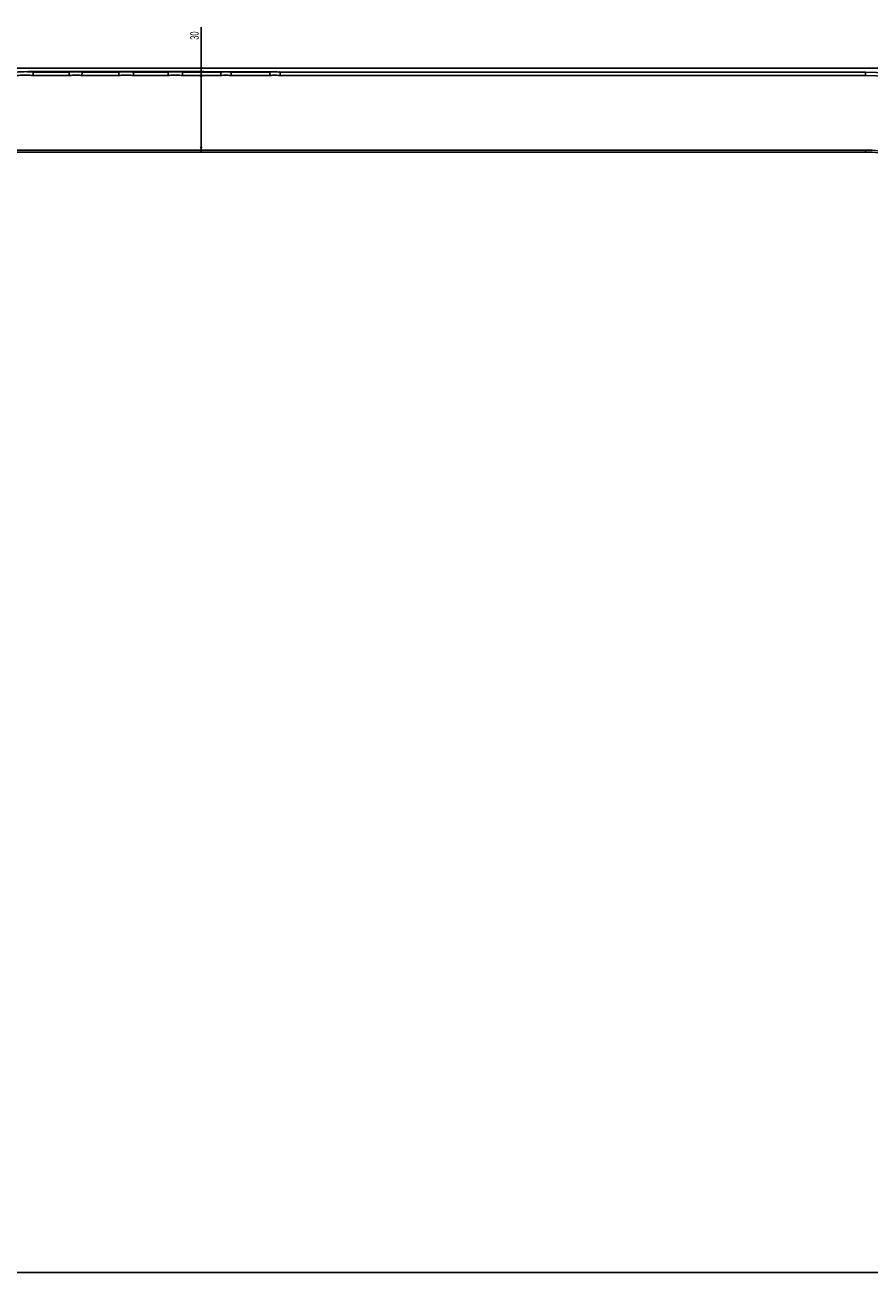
# Model space of a CAD drawing. Header units: millimetres. Extents: x 60 to 2975, y 116 to 1565.
# Tile 28 of 36: x 1685 to 2002, y 779 to 1248. Entities that reach past the tile are written whole.
import ezdxf

# ---------------------------------------------------------------- set-up
doc = ezdxf.new("R2010")
doc.units = ezdxf.units.MM
doc.layers.add('FORMAT', color=7, linetype='Continuous')
doc.styles.add('SLDTEXTSTYLE0', font='TXT', dxfattribs={"width": 0.605})
doc.dimstyles.new('SLDDIMSTYLE0', dxfattribs={"dimtxt": 3.081982, "dimasz": 2, "dimexe": 0, "dimexo": 0.0625, "dimgap": 0.770496, "dimtad": 1, "dimdec": 0, "dimrnd": 1e-09, "dimzin": 12, "dimdsep": 46, "dimtxsty": 'SLDTEXTSTYLE0', "dimsah": 1, "dimcen": 0.09, "dimadec": 0, "dimazin": 3, "dimtfac": 1, "dimtofl": 0, "dimtmove": 0, "dimatfit": 3, "dimfxl": 0, "dimfrac": 2, "dimtolj": 1, "dimtzin": 12, "dimarcsym": 0})
doc.dimstyles.new('SLDDIMSTYLE1', dxfattribs={"dimtxt": 3.081982, "dimasz": 2, "dimexe": 0, "dimexo": 0.0625, "dimgap": 0.770496, "dimtad": 1, "dimrnd": 1e-09, "dimzin": 12, "dimdsep": 46, "dimtxsty": 'SLDTEXTSTYLE0', "dimsah": 1, "dimcen": 0.09, "dimadec": 0, "dimazin": 3, "dimtfac": 1, "dimtofl": 0, "dimtmove": 0, "dimatfit": 3, "dimfxl": 0, "dimfrac": 2, "dimtolj": 1, "dimtzin": 12, "dimarcsym": 0})

# ---------------------------------------------------------------- blocks, each defined once
blk = doc.blocks.new('_D')
at = {"layer": 'FORMAT'}
for p, q in [((1122.82, 1231.88), (2109.21, 1231.88)), ((2108.22, 808.39), (2108.22, 1231.88)), ((2051.93, 808.39), (2109.21, 808.39))]:
    blk.add_line(p, q, dxfattribs=at)
for points in [[(2108.22, 1231.88), (2107.72, 1229.88), (2108.72, 1229.88)], [(2108.22, 808.39), (2108.72, 810.39), (2107.72, 810.39)]]:
    blk.add_solid(points, dxfattribs=at)
at = {"layer": 'FORMAT', "insert": (2104.13, 1016.61), "char_height": 3.175, "attachment_point": 1, "rotation": 90, "style": 'SLDTEXTSTYLE0'}
blk.add_mtext('423', dxfattribs=at)
blk = doc.blocks.new('_D_1')
at = {"layer": 'FORMAT'}
for p, q in [((60.07, 808.4), (60.07, 779.08)), ((2080.07, 808.4), (2080.07, 779.08)), ((60.07, 780.07), (2080.07, 780.07))]:
    blk.add_line(p, q, dxfattribs=at)
for points in [[(60.07, 780.07), (62.07, 779.57), (62.07, 780.57)], [(2080.07, 780.07), (2078.07, 780.57), (2078.07, 779.57)]]:
    blk.add_solid(points, dxfattribs=at)
at = {"layer": 'FORMAT', "insert": (1065.37, 784.17), "char_height": 3.175, "attachment_point": 1, "style": 'SLDTEXTSTYLE0'}
blk.add_mtext('2020', dxfattribs=at)
blk = doc.blocks.new('_D_2')
at = {"layer": 'FORMAT'}
for p, q in [((1750.95, 1230.59), (1750.95, 1247.25)), ((1685.95, 1230.59), (1751.94, 1230.59)), ((1750.95, 1200.39), (1750.95, 1230.59))]:
    blk.add_line(p, q, dxfattribs=at)
for points in [[(1750.95, 1230.59), (1750.45, 1228.59), (1751.45, 1228.59)], [(1750.95, 1200.39), (1751.45, 1202.39), (1750.45, 1202.39)]]:
    blk.add_solid(points, dxfattribs=at)
at = {"layer": 'FORMAT', "insert": (1746.86, 1242.55), "char_height": 3.175, "attachment_point": 1, "rotation": 90, "style": 'SLDTEXTSTYLE0'}
blk.add_mtext('30', dxfattribs=at)

msp = doc.modelspace()

# ---------------------------------------------------------------- linework, layer by layer
at = {"color": 7, "linetype": 'Continuous', "lineweight": 25}
for p, q in [((1701.568, 1229.135), (1687.897, 1229.135)), ((1687.96, 1230.394), (1701.501, 1230.394)), ((1701.501, 1230.394), (1701.503, 1230.394)), ((1720.099, 1229.135), (1706.252, 1229.135)), ((1706.318, 1230.394), (1720.042, 1230.394)), ((1720.042, 1230.394), (1720.043, 1230.394)), ((1738.622, 1229.135), (1725.604, 1229.135)), ((1725.66, 1230.394), (1738.569, 1230.394)), ((1738.569, 1230.394), (1738.57, 1230.394)), ((1758.358, 1229.135), (1743.978, 1229.135)), ((1744.029, 1230.394), (1758.301, 1230.394)), ((1776.79, 1229.135), (1762.157, 1229.135)), ((1762.213, 1230.394), (1776.74, 1230.394)), ((1776.74, 1230.394), (1776.741, 1230.394)), ((2000.07, 1229.135), (1780.589, 1229.135)), ((1780.638, 1230.394), (2000.07, 1230.394)), ((2000.07, 1230.394), (2000.07, 1229.135)), ((2000.07, 1200.394), (2000.07, 1201.135)), ((2000.07, 1200.394), (358.415, 1200.394))]:
    msp.add_line(p, q, dxfattribs=at)
at = {"color": 8, "linetype": 'Continuous', "lineweight": 25}
msp.add_line((359.011, 1201.135), (2000.07, 1201.135), dxfattribs=at)
at = {"color": 7, "linetype": 'Continuous', "lineweight": 25, "flags": 128}
msp.add_lwpolyline([(1758.302, 1230.394), (1758.304, 1230.394), (1758.304, 1230.394)], dxfattribs=at)
at = {"color": 7, "linetype": 'Continuous', "lineweight": 25}
for centre, radius, start in [((2000.07, 1150.394), 80, 0), ((2000.07, 1150.135), 79, 0), ((2000.07, 1150.135), 51, 4.06251), ((2000.07, 1150.394), 50, 4.20979)]:
    msp.add_arc(centre, radius, start, 90, dxfattribs=at)
for points, knots in [([(1681.946, 1230.394), (1681.946, 1230.394), (1682.278, 1230.56), (1683.411, 1230.438), (1685.005, 1230.672), (1686.618, 1230.452), (1687.612, 1230.567), (1687.959, 1230.394), (1687.959, 1230.394)], [0, 0, 0, 0, 0.0000111, 0.1847528, 0.5330276, 0.8070447, 0.9999889, 1, 1, 1, 1]), ([(1687.897, 1229.135), (1687.506, 1229.18), (1686.592, 1229.286), (1685.001, 1229.347), (1683.424, 1229.298), (1682.383, 1229.178), (1682.008, 1229.135)], [0, 0, 0, 0, 0.1996135, 0.4675232, 0.8081568, 1, 1, 1, 1]), ([(1703.859, 1230.552), (1702.331, 1230.552), (1699.112, 1230.552), (1693.095, 1230.552), (1688.156, 1230.552), (1685.895, 1230.552)], [0, 0, 0, 0, 0.3289044, 0.6928305, 1, 1, 1, 1]), ([(1687.96, 1230.394), (1687.962, 1230.383), (1687.964, 1230.361), (1687.958, 1230.189), (1687.946, 1229.936), (1687.928, 1229.62), (1687.911, 1229.348), (1687.9, 1229.189), (1687.897, 1229.141), (1687.897, 1229.135)], [0, 0, 0, 0, 0.1834779, 0.3669584, 0.550486, 0.7342985, 0.9184953, 0.990455, 1, 1, 1, 1]), ([(1701.503, 1230.394), (1701.502, 1230.38), (1701.499, 1230.353), (1701.506, 1230.174), (1701.519, 1229.916), (1701.538, 1229.597), (1701.555, 1229.332), (1701.565, 1229.181), (1701.568, 1229.141), (1701.568, 1229.135)], [0, 0, 0, 0, 0.18578111, 0.37156638, 0.55741043, 0.74356103, 0.93013588, 0.99043617, 1, 1, 1, 1]), ([(1701.503, 1230.394), (1701.503, 1230.394), (1701.504, 1230.394), (1701.505, 1230.394), (1701.505, 1230.394)], [0, 0, 0, 0, 0.9699458, 1, 1, 1, 1]), ([(1701.505, 1230.394), (1701.505, 1230.394), (1701.866, 1230.575), (1702.792, 1230.457), (1704.097, 1230.61), (1705.28, 1230.441), (1706.061, 1230.522), (1706.316, 1230.394), (1706.316, 1230.394)], [0, 0, 0, 0, 0.0000138, 0.2514206, 0.5410319, 0.8222282, 0.9999862, 1, 1, 1, 1]), ([(1706.252, 1229.135), (1705.961, 1229.17), (1705.247, 1229.257), (1704.086, 1229.307), (1702.811, 1229.278), (1701.971, 1229.181), (1701.568, 1229.135)], [0, 0, 0, 0, 0.1868659, 0.4599377, 0.7412555, 1, 1, 1, 1]), ([(1722.801, 1230.552), (1721.344, 1230.552), (1718.267, 1230.552), (1711.97, 1230.552), (1707.211, 1230.552), (1704.27, 1230.552), (1704.209, 1230.552)], [0, 0, 0, 0, 0.3086729, 0.6518869, 0.9927717, 1, 1, 1, 1]), ([(1706.318, 1230.394), (1706.319, 1230.383), (1706.322, 1230.361), (1706.316, 1230.189), (1706.303, 1229.936), (1706.285, 1229.62), (1706.267, 1229.348), (1706.256, 1229.189), (1706.252, 1229.141), (1706.252, 1229.135)], [0, 0, 0, 0, 0.1834419, 0.3668824, 0.550382, 0.734161, 0.9183746, 0.9906054, 1, 1, 1, 1]), ([(1720.043, 1230.394), (1720.042, 1230.381), (1720.04, 1230.354), (1720.046, 1230.177), (1720.057, 1229.919), (1720.073, 1229.601), (1720.087, 1229.335), (1720.096, 1229.183), (1720.099, 1229.141), (1720.099, 1229.135)], [0, 0, 0, 0, 0.18552664, 0.3710444, 0.55661742, 0.74240881, 0.92851753, 0.98969458, 1, 1, 1, 1]), ([(1720.043, 1230.394), (1720.043, 1230.394), (1720.044, 1230.394), (1720.044, 1230.394), (1720.044, 1230.394)], [0, 0, 0, 0, 0.9632126, 1, 1, 1, 1]), ([(1720.044, 1230.394), (1720.976, 1230.499), (1721.914, 1230.551), (1723.321, 1230.552), (1723.79, 1230.539), (1724.726, 1230.486), (1725.193, 1230.447), (1725.659, 1230.394)], [0, 0, 0, 0, 0.5, 0.5, 0.75, 0.75, 1, 1, 1, 1]), ([(1725.604, 1229.135), (1725.238, 1229.172), (1724.384, 1229.259), (1722.883, 1229.311), (1721.41, 1229.269), (1720.435, 1229.169), (1720.099, 1229.135)], [0, 0, 0, 0, 0.19986371, 0.46684864, 0.81625102, 1, 1, 1, 1]), ([(1741.252, 1230.534), (1739.833, 1230.534), (1736.836, 1230.534), (1730.934, 1230.534), (1725.97, 1230.534), (1723.497, 1230.534)], [0, 0, 0, 0, 0.310825, 0.6567828, 1, 1, 1, 1]), ([(1725.66, 1230.394), (1725.661, 1230.383), (1725.664, 1230.361), (1725.658, 1230.189), (1725.648, 1229.936), (1725.632, 1229.62), (1725.617, 1229.348), (1725.607, 1229.189), (1725.604, 1229.141), (1725.604, 1229.135)], [0, 0, 0, 0, 0.1836011, 0.3672045, 0.5508342, 0.7346958, 0.9188597, 0.9898347, 1, 1, 1, 1]), ([(1738.57, 1230.394), (1738.57, 1230.381), (1738.568, 1230.355), (1738.573, 1230.178), (1738.583, 1229.921), (1738.597, 1229.603), (1738.611, 1229.337), (1738.619, 1229.183), (1738.621, 1229.141), (1738.622, 1229.135)], [0, 0, 0, 0, 0.1853829, 0.3707582, 0.5561719, 0.7417597, 0.9276171, 0.9892167, 1, 1, 1, 1]), ([(1738.57, 1230.394), (1738.571, 1230.394), (1738.571, 1230.394), (1738.572, 1230.394), (1738.572, 1230.394)], [0, 0, 0, 0, 0.9567164, 1, 1, 1, 1]), ([(1738.572, 1230.394), (1738.572, 1230.394), (1738.843, 1230.53), (1739.874, 1230.392), (1741.315, 1230.615), (1742.803, 1230.418), (1743.718, 1230.549), (1744.028, 1230.394), (1744.028, 1230.394)], [0, 0, 0, 0, 0.0000122, 0.1666526, 0.5339273, 0.8052124, 0.9999875, 1, 1, 1, 1]), ([(1743.978, 1229.135), (1743.621, 1229.168), (1742.79, 1229.245), (1741.311, 1229.291), (1739.88, 1229.253), (1738.93, 1229.164), (1738.622, 1229.135)], [0, 0, 0, 0, 0.2006704, 0.4666305, 0.8267639, 1, 1, 1, 1]), ([(1760.214, 1230.503), (1758.843, 1230.503), (1755.955, 1230.503), (1750.109, 1230.503), (1745.513, 1230.503), (1742.598, 1230.503), (1742.367, 1230.503)], [0, 0, 0, 0, 0.3025904, 0.6378568, 0.9713012, 1, 1, 1, 1]), ([(1744.029, 1230.394), (1744.03, 1230.383), (1744.032, 1230.361), (1744.028, 1230.189), (1744.018, 1229.936), (1744.003, 1229.619), (1743.99, 1229.348), (1743.981, 1229.189), (1743.978, 1229.141), (1743.978, 1229.135)], [0, 0, 0, 0, 0.18367525, 0.36735125, 0.55105475, 0.73493308, 0.91908653, 0.98936477, 1, 1, 1, 1]), ([(1758.302, 1230.394), (1758.301, 1230.381), (1758.3, 1230.355), (1758.305, 1230.177), (1758.316, 1229.92), (1758.332, 1229.602), (1758.346, 1229.336), (1758.355, 1229.183), (1758.358, 1229.141), (1758.358, 1229.135)], [0, 0, 0, 0, 0.1854288, 0.3708568, 0.5563308, 0.7420166, 0.9280104, 0.9896323, 1, 1, 1, 1]), ([(1758.304, 1230.394), (1758.952, 1230.466), (1759.605, 1230.502), (1760.584, 1230.503), (1760.911, 1230.494), (1761.562, 1230.457), (1761.888, 1230.431), (1762.212, 1230.394)], [0, 0, 0, 0, 0.5, 0.5, 0.75, 0.75, 1, 1, 1, 1]), ([(1762.157, 1229.135), (1761.931, 1229.158), (1761.358, 1229.217), (1760.429, 1229.253), (1759.387, 1229.235), (1758.697, 1229.168), (1758.358, 1229.135)], [0, 0, 0, 0, 0.17963, 0.4535433, 0.7319802, 1, 1, 1, 1]), ([(1778.646, 1230.489), (1777.318, 1230.489), (1774.515, 1230.489), (1768.873, 1230.489), (1764.22, 1230.489), (1761.177, 1230.489), (1760.74, 1230.489)], [0, 0, 0, 0, 0.2941733, 0.6206448, 0.9455806, 1, 1, 1, 1]), ([(1762.213, 1230.394), (1762.214, 1230.383), (1762.216, 1230.361), (1762.211, 1230.189), (1762.201, 1229.936), (1762.185, 1229.62), (1762.17, 1229.348), (1762.161, 1229.189), (1762.158, 1229.141), (1762.157, 1229.135)], [0, 0, 0, 0, 0.18361268, 0.36721936, 0.55088012, 0.73473429, 0.91889567, 0.98978513, 1, 1, 1, 1]), ([(1776.741, 1230.394), (1776.74, 1230.381), (1776.739, 1230.356), (1776.743, 1230.179), (1776.753, 1229.922), (1776.767, 1229.604), (1776.78, 1229.338), (1776.787, 1229.184), (1776.79, 1229.141), (1776.79, 1229.135)], [0, 0, 0, 0, 0.1852599, 0.3705075, 0.5557976, 0.7412573, 0.926947, 0.9889875, 1, 1, 1, 1]), ([(1776.741, 1230.394), (1776.741, 1230.394), (1776.742, 1230.394), (1776.742, 1230.394), (1776.742, 1230.394)], [0, 0, 0, 0, 0.9502772, 1, 1, 1, 1]), ([(1776.742, 1230.394), (1776.742, 1230.394), (1777.03, 1230.538), (1777.788, 1230.409), (1778.845, 1230.538), (1779.807, 1230.401), (1780.433, 1230.496), (1780.637, 1230.394), (1780.637, 1230.394)], [0, 0, 0, 0, 0.0000171, 0.2471856, 0.546647, 0.8251498, 0.9999829, 1, 1, 1, 1]), ([(1780.589, 1229.135), (1780.357, 1229.156), (1779.783, 1229.208), (1778.837, 1229.239), (1777.8, 1229.222), (1777.111, 1229.163), (1776.79, 1229.135)], [0, 0, 0, 0, 0.1832836, 0.4544301, 0.7460648, 1, 1, 1, 1]), ([(1780.638, 1230.394), (1780.639, 1230.383), (1780.641, 1230.361), (1780.636, 1230.189), (1780.627, 1229.935), (1780.613, 1229.619), (1780.6, 1229.348), (1780.591, 1229.189), (1780.589, 1229.141), (1780.589, 1229.135)], [0, 0, 0, 0, 0.1837048, 0.3674127, 0.5511449, 0.7350463, 0.9191733, 0.9891131, 1, 1, 1, 1])]:
    msp.add_open_spline(points, degree=3, knots=knots, dxfattribs=at)
msp.add_open_spline([(1758.301, 1230.394), (1758.302, 1230.394), (1758.302, 1230.394), (1758.302, 1230.394)], degree=3, dxfattribs=at)

# ---------------------------------------------------------------- dimensions: what is measured, and where the dimension line sits
at = {"layer": 'FORMAT'}
for base, p1, p2, angle, dimstyle, picture, middle in [((1750.951, 1230.585), (2000.07, 1200.394), (1684.96, 1230.585), 90, 'SLDDIMSTYLE0', '_D_2', (1750.951, 1244.901)), ((2108.223, 1231.884), (2050.941, 808.394), (1121.828, 1231.884), 90, 'SLDDIMSTYLE0', '_D', (2108.223, 1020.139)), ((2080.07, 780.073), (60.07, 809.394), (2080.07, 809.394), 0, 'SLDDIMSTYLE1', '_D_1', (1070.07, 780.073))]:
    dim = msp.add_linear_dim(base=base, p1=p1, p2=p2, angle=angle, dimstyle=dimstyle, dxfattribs=at)
    dim.commit()
    dim.dimension.update_dxf_attribs({"geometry": picture, "text_midpoint": middle, "dimtype": 160})

doc.saveas('drawing.dxf')
